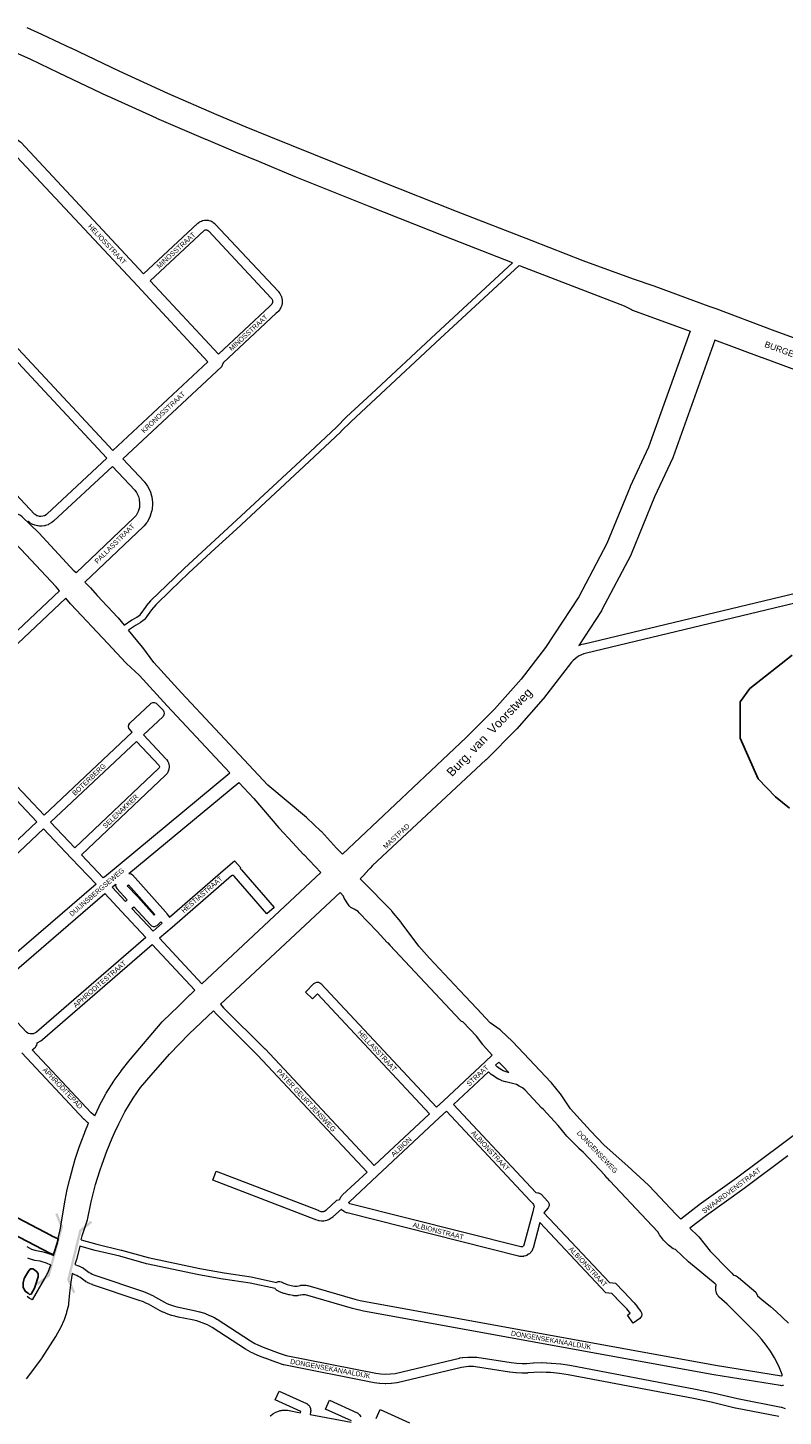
# Model space of a CAD drawing. Header units: metres. Extents: x 123817 to 142006, y 393105 to 406084.
# Tile 85 of 138: x 130036 to 131211, y 399156 to 401318. Entities that reach past the tile are written whole.
import ezdxf
from ezdxf.enums import TextEntityAlignment as Align

# ---------------------------------------------------------------- set-up
doc = ezdxf.new("R2010")
doc.units = ezdxf.units.M
doc.header["$MEASUREMENT"] = 0
doc.styles.add('Style-Arial', font='arial.ttf')

# ---------------------------------------------------------------- blocks, each defined once
blk = doc.blocks.new('gg0-viaduct_38')
at = {"linetype": 'Continuous', "lineweight": 0}
blk.add_hatch(color=7, dxfattribs=at).paths.add_polyline_path([(-55.8, -16.9), (-58, -14), (-40, 0), (40, 0), (58, -14), (55.8, -16.9), (38.7, -3.7), (-38.7, -3.7)])
blk = doc.blocks.new('gg0-viaduct_39')
at = {"linetype": 'Continuous', "lineweight": 0}
blk.add_hatch(color=7, dxfattribs=at).paths.add_polyline_path([(55.8, -16.9), (38.7, -3.7), (-38.7, -3.7), (-55.8, -16.9), (-58, -14), (-40, 0), (40, 0), (58, -14)])

msp = doc.modelspace()

# ---------------------------------------------------------------- linework, layer by layer
at = {"color": 1, "linetype": 'Continuous', "lineweight": 0, "flags": 128}
for points in [[(131282.9, 400814.4), (131194.9, 400846.9), (131106.9, 400879.8), (131106.9, 400879.8), (131106.9, 400879.8), (131096.3, 400883.7), (131010.7, 400915.1), (131010.4, 400915.2), (130978.7, 400926.3), (130900.2, 400954.9), (130820.8, 400985.6), (130703.1, 401031.7), (130585.6, 401078.2), (130411.5, 401148.3), (130375.9, 401162.9), (130330, 401182.2), (130254, 401215.4), (130178.5, 401249.9), (130103.5, 401285.6), (130103.3, 401285.7), (130086.7, 401293.4), (130058.2, 401307), (130058, 401307.1), (130035.1, 401317.5)], [(130790.4, 400951.4), (130685.5, 400992.5), (130685.4, 400992.5), (130568.8, 401038.7), (130568.7, 401038.7), (130452.3, 401085.4), (130452.1, 401085.5), (130395.5, 401109.2), (130359.8, 401123.9), (130359.7, 401123.9), (130313.6, 401143.3), (130313.4, 401143.4), (130236.8, 401176.5), (130236.6, 401176.6), (130160.6, 401211), (130160.4, 401211.1), (130084.9, 401246.8), (130084.8, 401246.8), (130040, 401268.5), (130017.7, 401278.7)], [(130800.7, 400947.4), (130802.3, 400946.7), (130802.3, 400946.7), (130802.4, 400946.7), (130963.8, 400884.5), (130975.2, 400878.8), (130976.8, 400878.1), (131066.5, 400845.3), (131001.6, 400664.4), (130973.4, 400603.3), (130973.1, 400602.7), (130937.2, 400514.8), (130893.4, 400431.4), (130841.7, 400352.5), (130803.6, 400303.4), (130762.3, 400256.6), (130718, 400212.4), (130525.7, 400031), (130525.4, 400031.4), (130516.6, 400040.4), (130493, 400066.1), (130492.2, 400066.8), (130470.2, 400087.6), (130469.5, 400088.1), (130409.4, 400138.4), (130380, 400169.9), (130275.1, 400282.3), (130232.2, 400329.2), (130215.2, 400352.6), (130214.6, 400353.4), (130192.7, 400379.8)], [(130111.2, 400468.9), (130108.5, 400471.7), (130053.1, 400531.2), (130052.6, 400531.7), (130027.6, 400556), (130024.6, 400558.2), (130024, 400558.5), (130014.9, 400563.3), (129955.6, 400624.3), (129857.1, 400729.6), (129763.7, 400836.3), (129763.3, 400836.7), (129732, 400869.6), (129731.8, 400869.8), (129725, 400876.6)], [(130085.3, 400440.9), (130080.2, 400446.9), (130025.2, 400505.9), (130000.5, 400529.9), (129999.4, 400531.1), (129997.4, 400534.1), (129993.4, 400542.4), (129934, 400603.5), (129933.8, 400603.7), (129835, 400709.3), (129834.7, 400709.6), (129741.4, 400816.3), (129710.4, 400848.7), (129703, 400856.2)], [(131267.1, 400771), (131179, 400803.5), (131178.9, 400803.5), (131105.2, 400831), (131040.1, 400649.3), (131040.1, 400649.3), (131039.6, 400648.1), (131011.4, 400587.2), (130974.9, 400498), (130974.3, 400496.7), (130929.4, 400411.1), (130928.6, 400409.9), (130893.3, 400355.8)], [(130125.1, 400454.5), (130133.2, 400446), (130133.6, 400445.6), (130144.1, 400433.8), (130176.3, 400399.6), (130176.9, 400399), (130176.9, 400398.9), (130186.3, 400387.6)], [(130350.6, 400157.4), (130253.1, 400261.8), (130253, 400262), (130209.9, 400309.2), (130189.6, 400328), (130188.8, 400328.7), (130160.7, 400358.7), (130160.7, 400358.7), (130160.7, 400358.7), (130103.2, 400420), (130102.7, 400420.5), (130095.1, 400429.5)], [(130364.3, 400142.7), (130387.8, 400117.5), (130426.6, 400072.1), (130427.1, 400071.6), (130448.7, 400048.5), (130465.1, 400030.5), (130465.4, 400030.2), (130492.3, 400002.5), (130306.9, 399829.3)], [(131052, 399462.7), (131044.1, 399470.7), (131002.8, 399514.8), (131002, 399515.6), (130969.6, 399545.1), (130969.5, 399545.2), (130932.9, 399577.9), (130911.5, 399600.3), (130890.3, 399623.5), (130880.6, 399634.7), (130864.9, 399657.6), (130864.2, 399658.5), (130850.9, 399675.1), (130850.7, 399675.3), (130850.1, 399676), (130790.8, 399738.8), (130790.6, 399738.9), (130790.1, 399739.4), (130772.3, 399756.2), (130771, 399757.3), (130755.7, 399768.6), (130734.6, 399790.5), (130707.7, 399819), (130661.3, 399869.1), (130644.3, 399887.9), (130617.2, 399924.8), (130616.6, 399925.6), (130616.5, 399925.6), (130602.5, 399942.2), (130601.8, 399943), (130557.6, 399988.4), (130553.5, 399992.7)], [(130335.9, 399797.3), (130522, 399971.2), (130527.3, 399965.6)], [(130551.9, 399939.7), (130579.7, 399910.4), (130595.5, 399893.4), (130596.1, 399892.8), (130599.5, 399889.5)], [(130140.2, 399623.8), (130147.1, 399638.2), (130147.3, 399638.7), (130157.4, 399657.8), (130158, 399658.9), (130170, 399677.7), (130170.5, 399678.5), (130181.4, 399693.3), (130181.6, 399693.6), (130195.2, 399711.4), (130195.6, 399711.9), (130195.7, 399712), (130245.2, 399770), (130246.3, 399771.1), (130270.8, 399794.4), (130289, 399812.4), (130289.3, 399812.7), (130296, 399819)], [(130119.2, 399430.6), (130120.8, 399437), (130128.5, 399460.3), (130128.9, 399461.8), (130135, 399489.5), (130141.7, 399516.7), (130148.4, 399538.2), (130151.7, 399548.3), (130159.2, 399568.6), (130167.4, 399588.6), (130171.7, 399598.3), (130177.6, 399611), (130187.2, 399630), (130200, 399651.3), (130211.4, 399667.5), (130227.9, 399686.8), (130256.8, 399719.7), (130287, 399751.1), (130325, 399787)], [(130758.7, 399718.3), (130745.1, 399733), (130744.6, 399733.6), (130744, 399734.4), (130734.3, 399747.6), (130713, 399769.7)], [(130784.5, 399690.8), (130775.6, 399700.3), (130769, 399707.3)], [(130837.8, 399633.9), (130836, 399635.6), (130835.4, 399636.3), (130810.1, 399663.4)], [(130941.6, 399522.5), (130937.8, 399526.3), (130936.9, 399527.2), (130933.7, 399531)], [(131066.3, 399448.5), (131078.9, 399436.2), (131079.9, 399435.1), (131080, 399435), (131098, 399413), (131126.7, 399383.1), (131131.3, 399378.4), (131134.1, 399375.7)], [(130116.9, 399420.8), (130111.8, 399399.6), (130111.5, 399398.4), (130109.5, 399392.4)], [(131107, 399360.4), (131105.7, 399361.8), (131064.2, 399396.5), (131063.6, 399397), (131043.8, 399415.4)], [(130105.2, 399378), (130103.1, 399364.8), (130101.1, 399348.2), (130099.7, 399331.3), (130099.3, 399328.9), (130096.6, 399318), (130096.2, 399316.8), (130092.6, 399306.1), (130092.5, 399305.8), (130092.1, 399304.9), (130087.5, 399294.6), (130086.9, 399293.3), (130079.9, 399280.8), (130079.6, 399280.3), (130079.4, 399279.9), (130057.9, 399246.8), (130057.4, 399246), (130033.8, 399214.3)]]:
    msp.add_lwpolyline(points, dxfattribs=at)
at = {"color": 40, "linetype": 'Continuous', "lineweight": 0, "flags": 128}
for points in [[(129930.6, 401094.6), (129980.1, 401140.8), (129981.8, 401142.1), (129989.8, 401146.8), (129989.9, 401146.9), (129993.1, 401148.1), (129994, 401148.2), (129994, 401148.2), (129994, 401148.2), (129999.3, 401149.2), (129999.3, 401149.2), (130001.7, 401149.3), (130005.8, 401149.1), (130007, 401149), (130008.2, 401148.7), (130014.2, 401146.9), (130016.3, 401146), (130017.1, 401145.4), (130023.9, 401140.5), (130025.3, 401139.2), (130216.2, 400934.6)], [(129854.4, 400996.2), (129938.7, 401074.8), (129938.7, 401074.8), (129938.7, 401074.8), (129993, 401125.4), (129998.5, 401128.7), (130001.7, 401129.3), (130003.5, 401129.2), (130006.7, 401128.2), (130011.3, 401124.9), (130206.7, 400915.5), (130316.4, 400797.6), (130168.5, 400659.5)], [(130332.7, 400809.4), (130226.4, 400923.6)], [(130340.3, 400796), (130337.3, 400789.8), (130184, 400646.6), (130217.5, 400610.6), (130217.8, 400610.2), (130218.2, 400609.8), (130221.6, 400605.2), (130222.5, 400603.7), (130226.4, 400596), (130226.9, 400594.9), (130227.1, 400594.4), (130228.8, 400588.8), (130229.1, 400587.2), (130230.2, 400578.6), (130230.3, 400577.3), (130230.2, 400576.5), (130229.5, 400567.9), (130229.1, 400565.8), (130226.6, 400557.5), (130226.4, 400557), (130225.8, 400555.6), (130221.7, 400548), (130220.7, 400546.6), (130217.1, 400542.1), (130217, 400541.9), (130216.2, 400541.1), (130125.1, 400454.5)], [(130167.7, 400634.7), (130202.5, 400597.4), (130205.1, 400593.9), (130208.2, 400587.7), (130209.4, 400583.8), (130210.2, 400577.1), (130209.7, 400570.6), (130207.8, 400564.3), (130204.5, 400558.4), (130201.9, 400555.1), (130111.2, 400468.9)], [(130153.6, 399994.1), (130155.2, 399995.6), (130155.5, 399995.8), (130350.6, 400157.4)], [(130193.2, 400001.1), (130364.3, 400142.7)], [(130142.3, 399984.2), (129962.7, 399829.5)], [(130167.3, 399979.5), (130168.4, 399980.6), (130173.1, 399984.4)], [(129976.5, 399815), (130156.1, 399969.6)], [(131460.3, 399767.8), (131212.4, 399581.8), (131138.8, 399526.6), (131080.4, 399484.8), (131080.1, 399484.5), (131052, 399462.7)], [(131218.4, 399561.3), (131150.7, 399510.5), (131150.5, 399510.4), (131092.2, 399468.6), (131066.3, 399448.5)]]:
    msp.add_lwpolyline(points, dxfattribs=at)
at = {"color": 9, "linetype": 'Continuous', "lineweight": 0, "flags": 128}
for points in [[(130216.2, 400934.6), (130300.4, 401012.9), (130300.8, 401013.3), (130302.2, 401014.4), (130303.1, 401015.1), (130303.5, 401015.2), (130306.2, 401016.6), (130308, 401017.3), (130311.1, 401017.9), (130311.3, 401018), (130313, 401018.1), (130316.1, 401018), (130317, 401017.9), (130318, 401017.6), (130320.9, 401016.7), (130322.3, 401016.1), (130323.6, 401015.4), (130323.8, 401015.3), (130324.8, 401014.6), (130327.2, 401012.6), (130327.9, 401012), (130426.1, 400906.7), (130426.3, 400906.4), (130426.7, 400906), (130428.3, 400903.7), (130428.8, 400902.9), (130430.4, 400899.9), (130430.9, 400898.9), (130431.1, 400898.3), (130431.4, 400897), (130431.6, 400896.1), (130432, 400893.4), (130432.1, 400892.3), (130432.1, 400892.1), (130432, 400889.4), (130431.8, 400888.1), (130431.3, 400885.4), (130431, 400884.4), (130430.9, 400884.2), (130430.4, 400882.8), (130429.9, 400881.9), (130428.5, 400879.3), (130427.7, 400878.2), (130427.7, 400878.2), (130425.8, 400875.9), (130424.8, 400874.9), (130422.7, 400873.2), (130340.3, 400796)], [(129854.4, 400996.2), (129916, 400930.2), (129916, 400930.2), (129916, 400930.2), (130168.5, 400659.5)], [(130226.4, 400923.6), (130310.4, 401001.8), (130311, 401002.2), (130312.2, 401002.8), (130313.3, 401003.1), (130314.4, 401003), (130315.7, 401002.6), (130315.8, 401002.6), (130317.3, 401001.4), (130414.8, 400896.8), (130415.9, 400895.3), (130416.8, 400893.5), (130416.8, 400893.5), (130417.1, 400891.9), (130417, 400890.5), (130416.7, 400889.1), (130416.6, 400888.8), (130415.8, 400887.3), (130414.7, 400886.1), (130413, 400884.7), (130412.6, 400884.3), (130332.7, 400809.4)], [(129910.1, 400914.5), (130159.3, 400647.4), (130066.3, 400560.7), (130064.6, 400559.3), (130062.1, 400557.9), (130059.5, 400557), (130056.6, 400556.6)], [(130056.6, 400556.6), (130055.4, 400556.6), (130054.2, 400556.8), (130051.2, 400557.5), (130050.2, 400557.9), (130047.5, 400559.5), (130046.7, 400560.1), (129816.3, 400807)], [(130167.7, 400634.7), (130076.3, 400549.5), (130075.9, 400549.2), (130073.5, 400547.3), (130072.6, 400546.6), (130072.5, 400546.6), (130068.9, 400544.5), (130067.6, 400543.9), (130063.6, 400542.6), (130062.5, 400542.3), (130062.2, 400542.2), (130058.1, 400541.7), (130057, 400541.6), (130054.9, 400541.6), (130054.2, 400541.7), (130052.1, 400541.9), (130051.6, 400542), (130051, 400542.1), (130047, 400543.1), (130046, 400543.5), (130044, 400544.2), (130043.1, 400544.7), (130043.1, 400544.7), (130039.4, 400546.9), (130038.6, 400547.5), (130036.9, 400548.8), (130036.1, 400549.5)], [(129898.5, 400264.6), (130085.3, 400440.9)], [(130095.1, 400429.5), (129908.8, 400253.6), (130061.4, 400091.7), (130198.6, 400220.9), (130195, 400224.8), (130194.7, 400225.1), (130193.4, 400227.3), (130193, 400229.9), (130193.4, 400232.5), (130194.7, 400234.7), (130195.3, 400235.4), (130195.3, 400235.4), (130226.9, 400265), (130228.3, 400266.1), (130230.8, 400267), (130233.4, 400267), (130235.8, 400266.1), (130237.5, 400264.7), (130246.3, 400255.4), (130246.6, 400255.1), (130247.9, 400252.8), (130248.3, 400250.3), (130247.9, 400247.7), (130246.6, 400245.4), (130246, 400244.8), (130216.1, 400216.8), (130251.6, 400179.1), (130251.9, 400178.8), (130252.6, 400177.8), (130254.1, 400175.3), (130254.7, 400174), (130254.9, 400173.4), (130255.7, 400170.6), (130256, 400168.6), (130256, 400168.6), (130256, 400165.6), (130255.8, 400164.1), (130255.5, 400162.7), (130255.2, 400161.6), (130255.1, 400161.2), (130253.9, 400158.5), (130252.8, 400156.8), (130251, 400154.5), (130250.9, 400154.3), (130250.3, 400153.7), (130119.8, 400029.8), (130153.6, 399994.1)], [(129878.2, 399919.1), (129725.7, 400081), (129897.9, 400243.3), (130050.4, 400081.4), (129878.2, 399919.1)], [(130109.5, 400040.7), (130071.7, 400080.8), (130205.2, 400206.5), (130240.2, 400169.4), (130240.7, 400168.5), (130241, 400167.6), (130241, 400166.4), (130240.5, 400165.4), (130239.6, 400164.3), (130109.5, 400040.7)], [(129962.7, 399829.5), (129888.5, 399908.2), (130060.7, 400070.5), (130103.7, 400024.9), (130103.7, 400024.9), (130103.7, 400024.9), (130142.3, 399984.2)], [(130193.2, 400001.1), (130194.6, 400001.1), (130197, 400000.2), (130198.9, 399998.7), (130250.2, 399941.4), (130250.3, 399941.2), (130251.2, 399940), (130252.3, 399937.9), (130256.5, 399933.1), (130343.8, 400008.6), (130343.8, 400008.6), (130343.8, 400008.6), (130357.9, 400020.8), (130367.7, 400009.5), (130366.7, 400008.5), (130366.8, 400008.5), (130368, 400007.3), (130368.5, 400006.8), (130419.5, 399947.7), (130408.2, 399937.9), (130357.3, 399996.7), (130356.8, 399997.2), (130356.4, 399997.5), (130356, 399997.7), (130355.6, 399997.8), (130355.2, 399997.8), (130354.8, 399997.8), (130354.4, 399997.6), (130354, 399997.5), (130353.3, 399997), (130260.6, 399916.8), (130260.6, 399916.8), (130260.6, 399916.8), (130241.3, 399900.1), (130306.9, 399829.3)], [(130173.1, 399984.4), (130172.8, 399982.4), (130173.2, 399979.9), (130174.5, 399977.6), (130174.8, 399977.4), (130190.9, 399959.8), (130188, 399957.3), (130167.3, 399979.5)], [(130232.9, 399936.2), (130207.1, 399964.3), (130207.1, 399964.3), (130191, 399981.8), (130192.6, 399983.2), (130233.9, 399937), (130232.9, 399936.2)], [(130156.1, 399969.6), (130181.9, 399941.8), (130181.9, 399941.8), (130219.7, 399901.3), (130049.6, 399753.9), (130048, 399752.8), (130045.6, 399751.6), (130044.9, 399751.4), (130042.2, 399751), (130040.6, 399751), (130039.7, 399751.2), (130037.1, 399752), (130036.4, 399752.3), (130034.3, 399753.8), (129976.5, 399815)], [(130551.9, 399939.7), (130550, 399941.5), (130544, 399945.2), (130538.6, 399948.1), (130538.4, 399948.2), (130536.4, 399949.9), (130535.9, 399950.6), (130528.3, 399962.3), (130527.6, 399963.8), (130527.3, 399965.6)], [(130231.1, 399911.1), (130198.2, 399946.3), (130201, 399948.8), (130226.8, 399920.7), (130228.6, 399919.3), (130231, 399918.4), (130233.6, 399918.4), (130236.1, 399919.3), (130237.2, 399920.1), (130243.3, 399925.4), (130245.1, 399923.3), (130231.1, 399911.1)], [(130050.5, 399737.4), (130050.6, 399737.5), (130051.7, 399737.9), (130055.2, 399739.6), (130055.6, 399739.9), (130056.4, 399740.3), (130058.7, 399742.1), (130059.2, 399742.4), (130229.9, 399890.3), (130296, 399819)], [(130713, 399769.7), (130710.8, 399770.5), (130709.1, 399771.8), (130599.5, 399889.5)], [(130335.9, 399797.3), (130340.7, 399791.8), (130405, 399728), (130405.2, 399727.8), (130574.8, 399546.2), (130661.2, 399626.8), (130486.8, 399813.4), (130479.3, 399805.5), (130468.4, 399815.9), (130481.4, 399829.5), (130483.1, 399830.8), (130485.6, 399831.7), (130488.2, 399831.7), (130490.6, 399830.8), (130492.3, 399829.4), (130672.2, 399637), (130683, 399647.1), (130748.2, 399708), (130758.7, 399718.3)], [(130810.1, 399663.4), (130805.7, 399667.2), (130800.7, 399670), (130796.4, 399672.2), (130792.1, 399673.6), (130779.9, 399676.4), (130779.4, 399676.6), (130773.9, 399678.2), (130772.9, 399678.6), (130768.9, 399680.5), (130768.3, 399680.8), (130768.2, 399680.8), (130762.6, 399684.2), (130762.1, 399684.6), (130757.1, 399688.1), (130756, 399689.1), (130753.1, 399692.1), (130698.7, 399641.2), (130826.8, 399504), (130829.6, 399503.8), (130830.5, 399503.7), (130832.9, 399502.8), (130834.7, 399501.5), (130845.2, 399490.1), (130845.5, 399489.8), (130846.8, 399487.6), (130847.3, 399485), (130846.8, 399482.4), (130845.5, 399480.2), (130839.1, 399472.5), (130941.1, 399364.1), (130950.3, 399362.9), (130962.7, 399349.9), (130979.1, 399333.1), (130979.5, 399332.7), (130979.6, 399332.6), (130984.2, 399326.9), (130984.4, 399326.5), (130990, 399318.8), (130990.9, 399317), (130991.4, 399314.4), (130990.9, 399311.9), (130989.6, 399309.6), (130988.3, 399308.3), (130977.8, 399300.9), (130969.1, 399313.1), (130973.4, 399316.2), (130972.4, 399317.7), (130968.2, 399322.9), (130952, 399339.4), (130951.9, 399339.5), (130944.9, 399346.9), (130935.5, 399348.1), (130832.8, 399457.3), (130822.2, 399417.4), (130822, 399416.8), (130821.5, 399415.7), (130820.1, 399413.1), (130819.2, 399411.8), (130818.3, 399410.7), (130818.3, 399410.7), (130817.6, 399410), (130816.5, 399408.9), (130815.3, 399408.1), (130812.7, 399406.5), (130812.6, 399406.4), (130810.9, 399405.7), (130808, 399404.9), (130807.2, 399404.7), (130806, 399404.6), (130803, 399404.5), (130801.6, 399404.6), (130801.5, 399404.7), (130800, 399404.9), (130799.5, 399405), (130533, 399472.4), (130532.1, 399472.7), (130529.9, 399473.5), (130528.9, 399474), (130528.1, 399474.6), (130526, 399476.2), (130524.8, 399477.3), (130524.8, 399477.4), (130524, 399478.4), (130510.9, 399466.2), (130510.6, 399466), (130509.1, 399464.8), (130508.1, 399464.1), (130504.9, 399462.2), (130504.9, 399462.2), (130503.8, 399461.7), (130502.1, 399461), (130501.3, 399460.8), (130499.5, 399460.3), (130498.9, 399460.1), (130498.7, 399460.1), (130496.9, 399459.8), (130496.1, 399459.7), (130494.2, 399459.7), (130493, 399459.7), (130489.3, 399460.1), (130488.9, 399460.2), (130487.8, 399460.5), (130484.2, 399461.7), (130483.1, 399462.1), (130481.9, 399462.8), (130324, 399523.3), (130329.3, 399537.3), (130487.7, 399476.6), (130488.5, 399476.3), (130489.6, 399475.7), (130491.8, 399474.9), (130494.1, 399474.7), (130495, 399474.7), (130496, 399474.9), (130497.1, 399475.1), (130497.9, 399475.4), (130500, 399476.7), (130500.8, 399477.4), (130515.7, 399491.1), (130517, 399492.1), (130519.5, 399493), (130519.5, 399493), (130521.4, 399493.3), (130521.7, 399494.2), (130521.9, 399494.9), (130522.5, 399496.1), (130523.4, 399497.5), (130525.1, 399499.6), (130525.2, 399499.8), (130525.8, 399500.4), (130563.9, 399535.9), (130394.3, 399717.4), (130330, 399781.3), (130329.6, 399781.7), (130325, 399787)], [(130784.5, 399690.8), (130783.4, 399691), (130778.8, 399692.4), (130775.6, 399693.9), (130770.6, 399696.9), (130766.3, 399700), (130763.9, 399702.4), (130769, 399707.3)], [(130803.5, 399419.5), (130803, 399419.6), (130537.2, 399486.8), (130536.4, 399487.1), (130535.9, 399487.5), (130535.6, 399488.2), (130535.6, 399488.4), (130535.8, 399489), (130536.5, 399489.8), (130579.6, 399530.1), (130579.6, 399530.1), (130676.9, 399620.9), (130676.9, 399620.9), (130676.9, 399620.9), (130687.7, 399631), (130817.9, 399491.5), (130817.9, 399491.5), (130817.9, 399491.5), (130822, 399487.1), (130823, 399485.5), (130823.5, 399483.9), (130823.7, 399481.9), (130823.6, 399481.5), (130821.8, 399474.1), (130807.9, 399422.1), (130807.3, 399420.9), (130807.1, 399420.7), (130806.9, 399420.5), (130805.8, 399419.9), (130804.8, 399419.6), (130803.5, 399419.5)], [(130933.7, 399531), (130900, 399567), (130894.2, 399572.2), (130893.9, 399572.5), (130880, 399586.5), (130879.9, 399586.6), (130875.3, 399591.5), (130875, 399591.9), (130874.9, 399592), (130861.4, 399608.5), (130837.8, 399633.9)], [(131043.8, 399415.4), (131040.3, 399416.7), (131032.9, 399422.3), (131032.1, 399423.1), (131026, 399429.2), (131025.7, 399429.6), (131025.4, 399429.9), (131019.1, 399438.2), (131018.5, 399439.3), (131016.5, 399443), (130999.1, 399461), (130999.1, 399461.1), (130941.6, 399522.5)], [(131134.1, 399375.7), (131134.2, 399375.7), (131136.9, 399374.9), (131138.3, 399374.3), (131139.6, 399373.6), (131139.7, 399373.5), (131140.4, 399373), (131141.6, 399372.1), (131141.9, 399371.9), (131168.7, 399349), (131171.4, 399343.4)], [(131211.9, 399203.9), (131211.1, 399203.7), (131210.3, 399203.6), (131208.9, 399203.5), (131207.3, 399203.6), (131103.7, 399220.5), (131103.6, 399220.6), (131103.6, 399220.6), (130558.5, 399319.6), (130558.3, 399319.7), (130549.9, 399321.5), (130549.7, 399321.5), (130541.4, 399323.5), (130541.1, 399323.6), (130468.1, 399344.9), (130467.1, 399345), (130464.3, 399345.1), (130463.4, 399345), (130461.1, 399344.4), (130460.5, 399344.3), (130460.3, 399344.2), (130456.5, 399343.7), (130455.8, 399343.6), (130453.2, 399343.5), (130452.6, 399343.5), (130450, 399343.6), (130449, 399343.7), (130443.1, 399344.7), (130443, 399344.7), (130442.3, 399344.9), (130435.3, 399346.8), (130434.5, 399347), (130427.7, 399349.7), (130427.2, 399350), (130423.9, 399351.6), (130423.5, 399351.8), (130421.5, 399353.5), (130420.9, 399354.6)], [(130422.9, 399364.3), (130423.5, 399364.8), (130425.9, 399365.7), (130428.5, 399365.7), (130430.6, 399365), (130433.5, 399363.5), (130439.6, 399361.1), (130445.9, 399359.4), (130451, 399358.6), (130452.8, 399358.5), (130454.8, 399358.6), (130457.8, 399359), (130460.1, 399359.6), (130460.7, 399359.8), (130461, 399359.8), (130463, 399360.1), (130464.1, 399360.1), (130468.1, 399360), (130469.2, 399359.9), (130469.2, 399359.9), (130471.1, 399359.6), (130471.9, 399359.4), (130545.1, 399338), (130553.1, 399336.1), (130561.3, 399334.3), (131106.2, 399235.3), (131208.7, 399218.6), (131209.3, 399218.7), (131209.8, 399219.2), (131210, 399219.6), (131210, 399220.1), (131209.8, 399220.9), (131205.7, 399231.4), (131200.6, 399242.1), (131197.9, 399247.1), (131191.8, 399257.2), (131185.1, 399266.8), (131177.7, 399276), (131169.8, 399284.7), (131124.2, 399330.3), (131111.6, 399341.5), (131110.8, 399342.3), (131110.5, 399342.6), (131109.7, 399343.8), (131109.1, 399344.7), (131108.4, 399345.9), (131108, 399346.9), (131107.8, 399347.4), (131107, 399350.1), (131106.7, 399352), (131106.6, 399356.8), (131106.6, 399357), (131106.7, 399357.7), (131106.9, 399359.7), (131107, 399360.4)], [(130234.7, 399341.4), (130249, 399333.4), (130252.7, 399331.6), (130256.4, 399330), (130264.4, 399327.2), (130268.2, 399326.1), (130273.1, 399325), (130295, 399320.7), (130295.2, 399320.6), (130303.1, 399318.7), (130303.7, 399318.5), (130312.5, 399315.7), (130313.1, 399315.4), (130321.6, 399311.8), (130322, 399311.6), (130326.1, 399309.5), (130326.4, 399309.4), (130330.5, 399307.1), (130330.5, 399307.1), (130330.9, 399306.9), (130382.8, 399273.2), (130389.6, 399269.2), (130394.2, 399267), (130402.3, 399263.5), (130410.4, 399260.2), (130427, 399254.2), (130438.1, 399250.6), (130577.5, 399222.9), (130585.2, 399221.7), (130592.8, 399221.3), (130600.3, 399221.7), (130607.8, 399222.7), (130707.9, 399246.5), (130708.3, 399246.6), (130708.4, 399246.6), (130712.4, 399247.3), (130712.9, 399247.3), (130721, 399248.1), (130721.7, 399248.1), (130729.8, 399248.1), (130730.4, 399248), (130734.4, 399247.7), (130734.9, 399247.7), (130788, 399239.5), (130797.1, 399238.3), (130805.2, 399237.9), (130812.8, 399238.2), (130822.4, 399239.1), (130823, 399239.2), (130835.9, 399239.4), (130836.2, 399239.4), (130843.3, 399239.2), (130843.5, 399239.2), (130850.5, 399238.8), (130850.9, 399238.8), (130864.9, 399237.5), (130865.4, 399237.4), (130879.4, 399235.3), (130879.5, 399235.3), (130879.6, 399235.2), (131074.8, 399198.3), (131075, 399198.3), (131102.3, 399192.4), (131102.5, 399192.3), (131140.1, 399183.3), (131208, 399170), (131208.8, 399169.8), (131214.7, 399168)], [(131204.7, 399155.4), (131137.1, 399168.6), (131136.8, 399168.7), (131099.1, 399177.7), (131071.9, 399183.6), (130877, 399220.5), (130863.3, 399222.6), (130849.6, 399223.9), (130842.8, 399224.2), (130836, 399224.4), (130823.6, 399224.2), (130814, 399223.3), (130813.6, 399223.2), (130805.4, 399222.9), (130804.8, 399222.9), (130796.1, 399223.4), (130795.5, 399223.4), (130786, 399224.6), (130785.8, 399224.6), (130732.9, 399232.8), (130729.4, 399233.1), (130722, 399233.1), (130714.6, 399232.4), (130711.1, 399231.8), (130610.9, 399208), (130610.5, 399208), (130610.2, 399207.9), (130602, 399206.8), (130601.3, 399206.7), (130593.1, 399206.3), (130592.4, 399206.3), (130584.1, 399206.8), (130583.4, 399206.8), (130575.1, 399208.1), (130574.9, 399208.1), (130574.8, 399208.1), (130434.7, 399236), (130433.9, 399236.2), (130422.2, 399240), (130421.9, 399240.1), (130405.2, 399246.2), (130404.9, 399246.3), (130396.6, 399249.7), (130396.4, 399249.7), (130388.1, 399253.3), (130387.8, 399253.4), (130382.8, 399255.8), (130382.3, 399256.1), (130382.3, 399256.1), (130375.1, 399260.3), (130374.8, 399260.5), (130322.9, 399294.1), (130319.2, 399296.2), (130315.5, 399298.1), (130307.5, 399301.5), (130299.3, 399304.2), (130291.9, 399306), (130270.1, 399310.3), (130269.9, 399310.4), (130264.7, 399311.5), (130264.4, 399311.6), (130260.1, 399312.8), (130259.6, 399313), (130251.2, 399316), (130250.7, 399316.2), (130246.6, 399317.9), (130246.3, 399318.1), (130242.3, 399320), (130241.9, 399320.2), (130227.4, 399328.3), (130227.4, 399328.3)], [(130413.1, 399155.8), (130414, 399156.7), (130417.3, 399159.5), (130418.4, 399160.2), (130418.5, 399160.3), (130422.2, 399162.4), (130423.5, 399163), (130427.6, 399164.4), (130428.6, 399164.7), (130430.7, 399165.1), (130430.9, 399165.1), (130431.8, 399165.2), (130436.1, 399165.5), (130437.1, 399165.4), (130439.3, 399165.3), (130440, 399165.2), (130440, 399165.2), (130460.6, 399161.4), (130461, 399163.3), (130420.9, 399181.5), (130427.1, 399195.2), (130469.8, 399175.8), (130470.5, 399175.5), (130472, 399174.3), (130473.3, 399173), (130473.8, 399172.5), (130474.8, 399170.8), (130475.6, 399169.2), (130475.8, 399168.6), (130476.2, 399166.6), (130476.4, 399164.8), (130476.4, 399164.3), (130476.2, 399162.8), (130475.4, 399158.7), (130539.3, 399146.9)], [(130539.7, 399148.8), (130499.5, 399167), (130505.7, 399180.7), (130548.5, 399161.3), (130549.1, 399161), (130550.6, 399159.8), (130551.9, 399158.6), (130552.4, 399158.1), (130553.4, 399156.4), (130554.2, 399154.8)], [(130578.2, 399152.6), (130584.4, 399166.3), (130630.1, 399145.7)]]:
    msp.add_lwpolyline(points, dxfattribs=at)
at = {"color": 111, "linetype": 'Continuous', "lineweight": 0, "flags": 128}
for points in [[(130186.3, 400387.6), (130198.2, 400395.6), (130198.5, 400395.7), (130198.6, 400395.8), (130206, 400399.8), (130210.8, 400403.3), (130220.8, 400417.2), (130220.9, 400417.4), (130227.5, 400425.6), (130227.6, 400425.7), (130228, 400426.2), (130251.5, 400448.5), (130279.1, 400475.4), (130279.2, 400475.5), (130320.9, 400514.1), (130320.9, 400514.1), (130354, 400544.5), (130467.3, 400649.7), (130516.2, 400695.9), (130531.9, 400711.8), (130532.1, 400712), (130570.7, 400747.7), (130670.9, 400840.9), (130671, 400840.9), (130790.4, 400951.4)], [(130800.7, 400947.4), (130677.7, 400833.6), (130577.5, 400740.3), (130577.5, 400740.3), (130539, 400704.7), (130523.2, 400688.8), (130523.1, 400688.7), (130474.1, 400642.5), (130474.1, 400642.4), (130360.8, 400537.1), (130360.8, 400537.1), (130327.7, 400506.8), (130286, 400468.2), (130258.4, 400441.4), (130258.4, 400441.3), (130235.1, 400419.2), (130228.8, 400411.3), (130218.5, 400396.9), (130218.3, 400396.6), (130217.4, 400395.7), (130211.6, 400391.5), (130211.2, 400391.2), (130211, 400391.1), (130203.6, 400387.1), (130192.7, 400379.8)], [(130420.9, 399354.6), (130382, 399362.9), (130339.9, 399369.5), (130339.8, 399369.5), (130339.8, 399369.5), (130302.2, 399376.1), (130302.1, 399376.2), (130221, 399393), (130220.6, 399393.1), (130179.2, 399404.9), (130141.2, 399414), (130141, 399414), (130116.9, 399420.8)], [(130119.2, 399430.6), (130143.6, 399423.7), (130181.6, 399414.6), (130181.8, 399414.6), (130223.2, 399402.8), (130304, 399386), (130341.5, 399379.3), (130383.6, 399372.7), (130383.7, 399372.7), (130383.9, 399372.7), (130422.9, 399364.3)], [(131171.4, 399343.4), (131178, 399337.5), (131191.4, 399326.7), (131191.4, 399326.6), (131200.4, 399319.1), (131200.6, 399318.9), (131219.8, 399300.8)]]:
    msp.add_lwpolyline(points, dxfattribs=at)
at = {"color": 191, "linetype": 'Continuous', "lineweight": 0, "flags": 128}
for points in [[(131718.3, 400538.9), (130905.2, 400344), (130901.2, 400342.8), (130897.6, 400341.4), (130894.1, 400339.7), (130890.7, 400337.7), (130887.6, 400335.3), (130884.7, 400332.7), (130882, 400329.9), (130838.4, 400273.2), (130838.2, 400273), (130838.1, 400272.9), (130796.8, 400225.9), (130796.5, 400225.6), (130749.2, 400178), (130749, 400177.8), (130572.2, 400013.1), (130568.6, 400009.3), (130560.5, 400000.1), (130560.3, 399999.8), (130553.5, 399992.7)], [(130893.3, 400355.8), (130896.1, 400356.9), (130896.8, 400357.2), (130901.2, 400358.4), (130901.5, 400358.5), (131714.9, 400553.5)], [(130034.5, 399420), (130042.1, 399416.1), (130047.3, 399414.3), (130049.9, 399413.7), (130057.6, 399412.3), (130058, 399412.2), (130061.8, 399411.3), (130062.4, 399411.1), (130069.8, 399408.7), (130070.3, 399408.5), (130076, 399406.2), (130081.6, 399425.2), (130084.1, 399435.3), (130086.3, 399446.3), (130094.3, 399492.3), (130094.3, 399492.4), (130097.6, 399508.7), (130097.6, 399508.9), (130101.3, 399524.9), (130101.4, 399525.2), (130106.6, 399544.6), (130106.7, 399544.8), (130109.5, 399554.2), (130109.5, 399554.4), (130115.6, 399573.2), (130115.7, 399573.4), (130119, 399582.9), (130119, 399582.9), (130119.1, 399583), (130124.7, 399597.8), (130124.8, 399598), (130130.6, 399612.2), (130129.3, 399613.1), (130128.6, 399613.8), (130124.3, 399617.8), (130124.1, 399618.1), (130026.7, 399721.6)], [(130140.2, 399623.8), (130138.6, 399624.9), (130134.9, 399628.5), (130042.9, 399726.2), (130048, 399730.5), (130048.8, 399731.4), (130050.1, 399733.6), (130050.5, 399736.2), (130050.5, 399736.5), (130050.5, 399737.4)], [(130035.7, 399402.5), (130036.7, 399402.1), (130042.8, 399400), (130043.5, 399399.8), (130046.6, 399399.1), (130047, 399399), (130054.7, 399397.6), (130058, 399396.8), (130064.9, 399394.5), (130071.7, 399391.7), (130071.4, 399390.5), (130066.9, 399378.5), (130062.4, 399370.2), (130042.7, 399337.4)], [(130227.4, 399328.3), (130227.4, 399328.3), (130223.9, 399330.3), (130220, 399332.2), (130216, 399333.9), (130209.6, 399336.3), (130137, 399360.7), (130136.7, 399360.8), (130133.1, 399362.2), (130132.6, 399362.4), (130129.8, 399363.7), (130129.4, 399363.9), (130126.6, 399365.4), (130126.5, 399365.5), (130126.2, 399365.7), (130123.6, 399367.3), (130123.2, 399367.6), (130116.9, 399372.2), (130114.7, 399373.6), (130112.4, 399374.9), (130109.4, 399376.3), (130105.2, 399378)], [(130109.5, 399392.4), (130115.2, 399390.1), (130115.5, 399390), (130118.9, 399388.4), (130119.4, 399388.2), (130122.1, 399386.7), (130122.3, 399386.6), (130122.5, 399386.4), (130125.1, 399384.8), (130125.6, 399384.5), (130131.8, 399379.9), (130134, 399378.5), (130136.4, 399377.2), (130138.7, 399376.1), (130141.9, 399374.9), (130214.5, 399350.5), (130214.8, 399350.4), (130221.5, 399347.9), (130221.9, 399347.7), (130226.1, 399345.8), (130226.4, 399345.7), (130230.6, 399343.7), (130231, 399343.5), (130234.7, 399341.4)], [(130042.7, 399337.4), (130042.2, 399337.6), (130038.4, 399339.6), (130035.3, 399342.5)]]:
    msp.add_lwpolyline(points, dxfattribs=at)
at = {"flags": 128}
msp.add_lwpolyline([(131225.4, 400340.9), (131159.6, 400288.7), (131144.7, 400267.9), (131144.7, 400211.3), (131172.7, 400148.1), (131199.6, 400120.1), (131221.3, 400102.4)], dxfattribs=at)
for points in [[(130076.4, 399407.5), (130081.6, 399425.2), (130083.3, 399431.9), (130074, 399436.4), (130071.3, 399437.9), (130062.9, 399442.4), (129976.9, 399487.3), (129648.2, 399690.8), (129477, 399796.8), (129226.1, 399952), (129217.4, 399937.9), (129212.7, 399930.3), (129217.9, 399926), (129465.3, 399772.8), (129481.6, 399763.3), (129498.7, 399752.6), (129545.3, 399722.5), (129550.3, 399720.2), (129586.9, 399697.1), (129964.5, 399464.8), (130070.6, 399409.9)], [(130038.8, 399345.6), (130041.2, 399346), (130046.5, 399355.1), (130047.9, 399359.8), (130052.2, 399373.1), (130052.3, 399378.2), (130049.7, 399381.4), (130046.5, 399383.9), (130043.8, 399385.4), (130040.2, 399385.5), (130037.2, 399381.6), (130032.4, 399374.2), (130030.5, 399370.6), (130028.7, 399363.6), (130029.1, 399356.5), (130032.4, 399350), (130036.5, 399347.4)]]:
    msp.add_lwpolyline(points, close=True, dxfattribs=at)

# ---------------------------------------------------------------- block references
at = {"color": 7, "linetype": 'Continuous', "lineweight": 0}
for name, p, rotation in [('gg0-viaduct_39', (130080.6, 399412.5), 254.8799240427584), ('gg0-viaduct_38', (130106.8, 399407.1), 76.32495660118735)]:
    msp.add_blockref(name, p, dxfattribs=dict(at, rotation=rotation))

# ---------------------------------------------------------------- texts
at = {"color": 8, "style": 'Style-Arial', "width": 0.909091}
for s, rotation, p in [('HELIOSSTRAAT', 313.0131, (130159.6, 400980.6)), ('MINOSSTRAAT', 42.4914, (130266.7, 400971)), ('MINOSSTRAAT', 42.4914, (130379.2, 400842.7)), ('KRONOSSTRAAT', 43.0562, (130246.8, 400718.9)), ('PALLASSTRAAT', 44.9267, (130171.1, 400514.4)), ('BOTERBERG', 43.2674, (130131.4, 400147.3)), ('SELENAKKER', 43.51, (130180.4, 400097.7)), ('MASTPAD', 43.0166, (130609.6, 400058.9)), ('DUIJNSBERGSEWEG', 40.7313, (130143.4, 399971.9)), ('HESTIASTRAAT', 40.9116, (130307, 399968.1)), ('APHRODITESTRAAT', 40.9273, (130147.9, 399828.6)), ('HELLASSTRAAT', 313.057, (130579.8, 399724.8)), ('STRAAT', 43.0446, (130735.8, 399686.2)), ('APHRODITEPAD', 313.4983, (130090.5, 399666.6)), ('PATER GEURTJENSWEG', 313.068, (130469.5, 399647.8)), ('ALBION', 43.024, (130617.2, 399575.4)), ('ALBIONSTRAAT', 313.0281, (130755.6, 399569.3)), ('DONGENSEWEG', 313.4687, (130922.2, 399567.4)), ('SWAARDVENSTRAAT', 36.8779, (131130.7, 399507.4)), ('ALBIONSTRAAT', 345.8213, (130674.7, 399444.3)), ('ALBIONSTRAAT', 313.2512, (130907.7, 399388.6)), ('DONGENSEKANAALDIJK', 349.983, (130850.3, 399274.5)), ('DONGENSEKANAALDIJK', 349.5064, (130506.8, 399229.9))]:
    msp.add_text(s, height=7.7, rotation=rotation, dxfattribs=at).set_placement(p, align=Align.MIDDLE_CENTER)
at = {"style": 'Style-Arial'}
for s, height, rotation, p in [('BURGEMEESTER LETSCHERTWEG', 9.6, 339.8048, (131290, 400786.1)), ('Burg. van  Voorstweg', 13.6, 46.1064, (130754.2, 400220.8))]:
    msp.add_text(s, height=height, rotation=rotation, dxfattribs=at).set_placement(p, align=Align.MIDDLE_CENTER)

doc.saveas('drawing.dxf')
